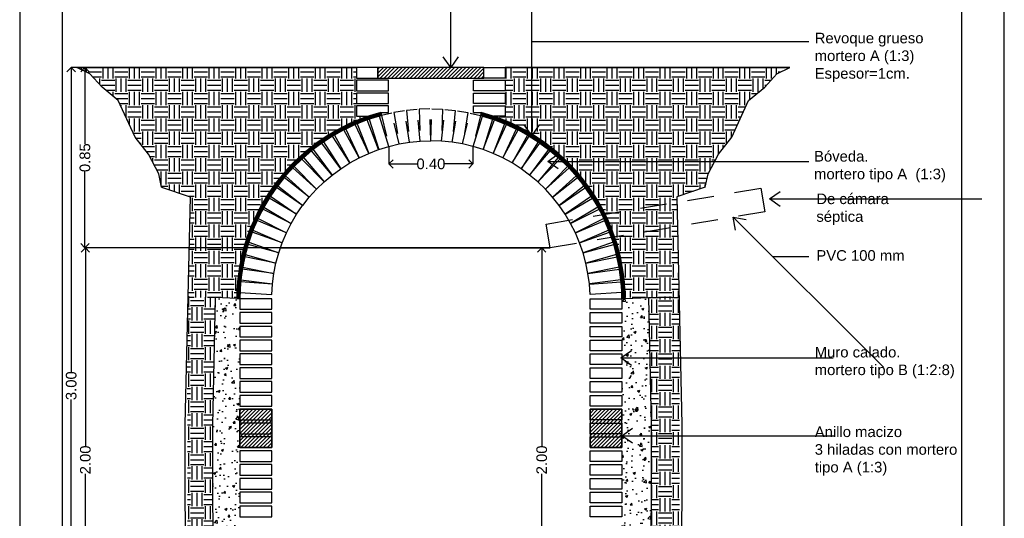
# Model space of a CAD drawing. Header units: millimetres. Extents: x 201 to 840, y 135 to 685.
# Tile 108 of 219: x 436.88 to 441.51, y 171.48 to 173.83. Entities that reach past the tile are written whole.
import ezdxf

# ---------------------------------------------------------------- set-up
doc = ezdxf.new("R2010")
doc.units = ezdxf.units.MM
doc.linetypes.add('HIDDEN', pattern=[0.375, 0.25, -0.125])
doc.linetypes.add('HIDDEN2', pattern=[0.1875, 0.125, -0.0625])
for name, color, linetype in [('0.2', 1, 'Continuous'), ('03', 3, 'Continuous'), ('05', 5, 'Continuous'), ('ACOTACION', 3, 'Continuous'), ('chapa', 3, 'Continuous'), ('COTA DETALLE', 1, 'Continuous'), ('HACHT CONTRAPISO', 2, 'Continuous'), ('HACHT H°A°', 1, 'Continuous'), ('HACHT TERRENO', 1, 'Continuous'), ('LAMINA', 6, 'Continuous'), ('LLAMADAS', 1, 'Continuous'), ('MAMPOSTERIA', 5, 'Continuous')]:
    doc.layers.add(name, color=color, linetype=linetype)
doc.layers.add('01 DETALLES', color=2, linetype='Continuous', lineweight=5)
doc.layers.add('20 03', color=4, linetype='Continuous', lineweight=35)
doc.styles.add('ARIAL', font='arial.ttf', dxfattribs={"height": 0.06})
doc.styles.add('huella escalera', font='arial.ttf')
doc.styles.get("Standard").update_dxf_attribs({"font": 'arial.ttf'})
doc.dimstyles.new('05', dxfattribs={"dimscale": 0, "dimtxt": 0.09, "dimasz": 0.05, "dimexe": 0, "dimexo": 0, "dimgap": 0, "dimtad": 0, "dimzin": 0, "dimdsep": 46, "dimtxsty": 'Standard', "dimblk": 'OPEN90', "dimcen": 0.25, "dimclrd": 1, "dimclre": 1, "dimclrt": 3, "dimadec": 0, "dimazin": 0, "dimtfac": 1, "dimtofl": 0, "dimtmove": 2, "dimatfit": 3, "dimldrblk": 'BOXFILLED', "dimfxl": 1, "dimtolj": 1, "dimtzin": 0, "dimarcsym": 0})
doc.dimstyles.new('detalles escalera', dxfattribs={"dimscale": 0, "dimtxt": 0.05, "dimasz": 0.04, "dimexe": 0, "dimexo": 0, "dimgap": 0, "dimtad": 0, "dimzin": 0, "dimdsep": 46, "dimtxsty": 'huella escalera', "dimblk": 'OPEN90', "dimcen": 1, "dimclrd": 1, "dimclre": 1, "dimclrt": 3, "dimadec": 0, "dimazin": 0, "dimtfac": 1, "dimtmove": 2, "dimatfit": 1, "dimldrblk": 'OPEN90', "dimfxl": 1, "dimtolj": 1, "dimtzin": 0, "dimarcsym": 0})
pattern_1 = [(49.99999999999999, (3877.195840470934, 2553.086433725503), (0.107589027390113, -0.0094128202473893), [0.01125, -0.12375]), (355, (3877.195840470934, 2553.086433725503), (-0.02081270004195, 0.1128288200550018), [0.009000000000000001, -0.099]), (100.45144446, (3877.204806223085, 2553.085649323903), (0.0867763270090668, 0.1034159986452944), [0.009561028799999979, -0.1051713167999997]), (46.18420000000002, (3877.195840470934, 2553.116433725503), (0.1600861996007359, -0.0248278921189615), [0.01687499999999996, -0.1856249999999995]), (96.63563549, (3877.209180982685, 2553.114364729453), (0.1401992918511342, 0.1461177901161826), [0.0143415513, -0.157757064]), (351.1841639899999, (3877.195840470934, 2553.116433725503), (0.140199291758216, 0.1461177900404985), [0.0135, -0.14850000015]), (21, (3877.210840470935, 2553.108933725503), (0.0895360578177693, -0.0603928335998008), [0.01125, -0.12375]), (326, (3877.210840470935, 2553.108933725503), (0.0364972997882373, 0.1087725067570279), [0.009000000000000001, -0.099]), (71.45144474, (3877.218301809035, 2553.103900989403), (0.1260333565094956, 0.0483796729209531), [0.009561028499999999, -0.1051713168]), (37.50000000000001, (3877.195840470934, 2553.086433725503), (0.0018239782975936, 0.0499340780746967), [0, -0.0978, 0, -0.1005, 0, -0.099375]), (7.499999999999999, (3877.195840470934, 2553.086433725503), (0.0394604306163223, 0.0591617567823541), [0, -0.0573, 0, -0.09555, 0, -0.037875]), (327.5, (3877.162390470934, 2553.086433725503), (0.0800733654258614, -0.003383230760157), [0, -0.0375, 0, -0.117, 0, -0.15525]), (317.5, (3877.147390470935, 2553.086433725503), (0.0874779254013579, 0.0150157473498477), [0, -0.04875, 0, -0.0777, 0, -0.11025])]
pattern_2 = [(45, (3812.886218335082, 2558.119010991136), (-0.0088388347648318, 0.0088388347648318), [])]
pattern_3 = [(29.01374478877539, (3783.920438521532, 2558.119010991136), (-0.0006062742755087, 0.0010931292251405), [])]
pattern_4 = [(0, (3812.886218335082, 2558.119010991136), (0.0624999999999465, 0.0624999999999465), [0.0624999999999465, -0.0624999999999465]), (0, (3812.886218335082, 2558.142448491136), (0.0624999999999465, 0.0624999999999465), [0.0624999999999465, -0.0624999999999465]), (0, (3812.886218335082, 2558.165885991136), (0.0624999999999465, 0.0624999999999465), [0.0624999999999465, -0.0624999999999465]), (90, (3812.894030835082, 2558.173698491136), (-0.0624999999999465, 0.0624999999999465), [0.0624999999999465, -0.0624999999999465]), (90, (3812.917468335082, 2558.173698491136), (-0.0624999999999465, 0.0624999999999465), [0.0624999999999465, -0.0624999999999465]), (90, (3812.940905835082, 2558.173698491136), (-0.0624999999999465, 0.0624999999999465), [0.0624999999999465, -0.0624999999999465])]

# ---------------------------------------------------------------- blocks, each defined once
blk = doc.blocks.new('_OPEN90')
at = {"color": 0, "linetype": 'ByBlock'}
for p, q in [((0, 0), (-1, 0)), ((-0.5, 0.5), (0, 0)), ((0, 0), (-0.5, -0.5))]:
    blk.add_line(p, q, dxfattribs=at)
blk = doc.blocks.new('*D517')
at = {"layer": 'COTA DETALLE', "color": 1, "lineweight": -2}
for p, q in [((439.3754500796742, 172.7508197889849), (439.3355372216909, 172.7508197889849)), ((439.3355372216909, 172.7108197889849), (439.3355372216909, 171.8160994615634)), ((439.3355372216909, 170.7908197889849), (439.3355372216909, 171.6855401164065)), ((439.4135180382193, 170.7508197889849), (439.3355372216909, 170.7508197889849))]:
    blk.add_line(p, q, dxfattribs=at)
at = {"layer": 'DEFPOINTS', "color": 0}
for p in [(439.3754500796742, 172.7508197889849), (439.3355372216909, 170.7508197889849), (439.4135180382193, 170.7508197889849)]:
    blk.add_point(p, dxfattribs=at)
at = {"layer": 'COTA DETALLE', "color": 1, "lineweight": -2, "xscale": 0.04, "yscale": 0.04, "zscale": 0.04}
for p, rotation in [((439.3355372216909, 172.7508197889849), 90), ((439.3355372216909, 170.7508197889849), 270)]:
    blk.add_blockref('_OPEN90', p, dxfattribs=dict(at, rotation=rotation))
at = {"layer": 'COTA DETALLE', "color": 3, "insert": (439.3355372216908, 171.750819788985), "char_height": 0.05, "attachment_point": 5, "rotation": 90, "style": 'huella escalera'}
blk.add_mtext('\\A1;2.00', dxfattribs=at)
blk = doc.blocks.new('*D523')
at = {"layer": 'COTA DETALLE', "color": 1, "lineweight": -2}
for p, q in [((439.3754500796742, 172.7508197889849), (437.1857261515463, 172.7508197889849)), ((437.1857261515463, 172.7108197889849), (437.1857261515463, 171.8160994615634)), ((437.1857261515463, 170.7908197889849), (437.1857261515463, 171.6855401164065)), ((438.2141807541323, 170.7508197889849), (437.1857261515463, 170.7508197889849))]:
    blk.add_line(p, q, dxfattribs=at)
at = {"layer": 'DEFPOINTS', "color": 0}
for p in [(439.3754500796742, 172.7508197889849), (437.1857261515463, 170.7508197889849), (438.2141807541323, 170.7508197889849)]:
    blk.add_point(p, dxfattribs=at)
at = {"layer": 'COTA DETALLE', "color": 1, "lineweight": -2, "xscale": 0.04, "yscale": 0.04, "zscale": 0.04}
for p, rotation in [((437.1857261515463, 172.7508197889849), 90), ((437.1857261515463, 170.7508197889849), 270)]:
    blk.add_blockref('_OPEN90', p, dxfattribs=dict(at, rotation=rotation))
at = {"layer": 'COTA DETALLE', "color": 3, "insert": (437.1857261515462, 171.750819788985), "char_height": 0.05, "attachment_point": 5, "rotation": 90, "style": 'huella escalera'}
blk.add_mtext('\\A1;2.00', dxfattribs=at)
blk = doc.blocks.new('*D524')
at = {"layer": 'COTA DETALLE', "color": 1, "lineweight": -2}
for p, q in [((437.1461643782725, 173.6008197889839), (437.1837603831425, 173.6008197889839)), ((437.1837603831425, 173.5608197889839), (437.1837603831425, 173.2409459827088)), ((437.1837603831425, 172.7908197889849), (437.1837603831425, 173.11069359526)), ((439.3754500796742, 172.7508197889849), (437.1837603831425, 172.7508197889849))]:
    blk.add_line(p, q, dxfattribs=at)
at = {"layer": 'DEFPOINTS', "color": 0}
for p in [(437.1461643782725, 173.6008197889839), (437.1837603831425, 173.6008197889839), (439.3754500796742, 172.7508197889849)]:
    blk.add_point(p, dxfattribs=at)
at = {"layer": 'COTA DETALLE', "color": 1, "lineweight": -2, "xscale": 0.04, "yscale": 0.04, "zscale": 0.04}
for p, rotation in [((437.1837603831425, 173.6008197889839), 90), ((437.1837603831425, 172.7508197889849), 270)]:
    blk.add_blockref('_OPEN90', p, dxfattribs=dict(at, rotation=rotation))
at = {"layer": 'COTA DETALLE', "color": 3, "insert": (437.1837603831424, 173.1758197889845), "char_height": 0.05, "attachment_point": 5, "rotation": 90, "style": 'huella escalera'}
blk.add_mtext('\\A1;0.85', dxfattribs=at)
blk = doc.blocks.new('*D528')
at = {"layer": 'COTA DETALLE', "color": 1, "lineweight": -2}
for p, q in [((438.6153339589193, 173.228987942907), (438.6153339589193, 173.1463759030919)), ((439.0117021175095, 173.228987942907), (439.0117021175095, 173.1463759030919)), ((438.6553339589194, 173.1463759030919), (438.748664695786, 173.1463759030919)), ((438.9717021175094, 173.1463759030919), (438.8783713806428, 173.1463759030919))]:
    blk.add_line(p, q, dxfattribs=at)
at = {"layer": 'DEFPOINTS', "color": 0}
for p in [(438.6153339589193, 173.228987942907), (439.0117021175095, 173.228987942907), (439.0117021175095, 173.1463759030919)]:
    blk.add_point(p, dxfattribs=at)
at = {"layer": 'COTA DETALLE', "color": 1, "lineweight": -2, "xscale": 0.04, "yscale": 0.04, "zscale": 0.04, "rotation": 180}
blk.add_blockref('_OPEN90', (438.6153339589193, 173.1463759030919), dxfattribs=at)
at = {"layer": 'COTA DETALLE', "color": 1, "lineweight": -2, "xscale": 0.04, "yscale": 0.04, "zscale": 0.04}
blk.add_blockref('_OPEN90', (439.0117021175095, 173.1463759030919), dxfattribs=at)
at = {"layer": 'COTA DETALLE', "color": 3, "insert": (438.8135180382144, 173.1463759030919), "char_height": 0.05, "attachment_point": 5, "style": 'huella escalera'}
blk.add_mtext('\\A1;0.40', dxfattribs=at)
blk = doc.blocks.new('*D531')
at = {"layer": 'COTA DETALLE', "color": 1, "lineweight": -2}
for p, q in [((437.8048412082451, 173.6008197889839), (437.1190882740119, 173.6008197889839)), ((437.1190882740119, 173.5608197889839), (437.1190882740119, 172.1656560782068)), ((437.1190882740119, 170.6408197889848), (437.1190882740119, 172.035983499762)), ((437.8007989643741, 170.6008197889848), (437.1190882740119, 170.6008197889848))]:
    blk.add_line(p, q, dxfattribs=at)
at = {"layer": 'DEFPOINTS', "color": 0}
for p in [(437.1190882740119, 173.6008197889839), (437.8048412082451, 173.6008197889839), (437.8007989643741, 170.6008197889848)]:
    blk.add_point(p, dxfattribs=at)
at = {"layer": 'COTA DETALLE', "color": 1, "lineweight": -2, "xscale": 0.04, "yscale": 0.04, "zscale": 0.04}
for p, rotation in [((437.1190882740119, 173.6008197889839), 90), ((437.1190882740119, 170.6008197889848), 270)]:
    blk.add_blockref('_OPEN90', p, dxfattribs=dict(at, rotation=rotation))
at = {"layer": 'COTA DETALLE', "color": 3, "insert": (437.1190882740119, 172.1008197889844), "char_height": 0.05, "attachment_point": 5, "rotation": 90, "style": 'huella escalera'}
blk.add_mtext('\\A1;3.00', dxfattribs=at)

msp = doc.modelspace()

# ---------------------------------------------------------------- hatches: boundary and pattern name
at = {"layer": '01 DETALLES', "ltscale": 0.01}
h = msp.add_hatch(dxfattribs=at)
h.set_pattern_fill('ANSI31', color=256, scale=0.01, angle=-15.98625521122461, style=0)
h.set_pattern_definition(pattern_3)
h.paths.add_polyline_path([(438.5707475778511, 173.3722135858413), (438.5708504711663, 173.3718818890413, -0.0028199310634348), (438.5806414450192, 173.3745639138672), (438.5805609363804, 173.3749017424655), (438.5771721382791, 173.3891633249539, 0.3375940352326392), (437.8985418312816, 172.5118129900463), (437.9135180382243, 172.5110660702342), (437.9135370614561, 172.5110660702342, -0.0081399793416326), (437.9142045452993, 172.5403604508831), (437.9138580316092, 172.5403836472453), (437.9171976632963, 172.5902719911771), (437.9175441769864, 172.5902487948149, -0.0028199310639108), (437.9185603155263, 172.6003494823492), (437.9182161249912, 172.6003957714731), (437.9248804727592, 172.6499496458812), (437.9252246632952, 172.6499033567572, -0.0028199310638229), (437.9269131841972, 172.6599136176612), (437.9265728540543, 172.6599827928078), (437.9365321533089, 172.708980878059), (437.9368724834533, 172.7089117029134, -0.0028199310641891), (437.9392258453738, 172.7187868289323), (437.9388908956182, 172.7188785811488), (437.952100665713, 172.7671020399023), (437.9524356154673, 172.7670102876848, -0.0028199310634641), (437.9554433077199, 172.7767061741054), (437.955115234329, 172.7768200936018), (437.9715164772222, 172.824053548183), (437.971844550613, 172.823939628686, -0.0028199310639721), (437.9754931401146, 172.8334129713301), (437.9751734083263, 172.833548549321), (437.9946928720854, 172.8795810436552), (437.9950126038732, 172.8794454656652, -0.0028199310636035), (437.9992857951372, 172.8886539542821), (437.9989758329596, 172.8888105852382), (438.0215263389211, 172.9334365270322), (438.0218363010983, 172.9332798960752, -0.0028199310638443), (438.0267150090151, 172.9421824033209), (438.0264162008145, 172.942359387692), (438.0518970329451, 172.9853794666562), (438.0521958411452, 172.9852024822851, -0.00281993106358), (438.0576582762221, 172.9937592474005), (438.0573719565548, 172.9939557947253), (438.085669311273, 173.035177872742), (438.0859556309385, 173.0349813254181, -0.0028199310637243), (438.0919773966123, 173.0431541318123), (438.0917048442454, 173.0433693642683), (438.1226923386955, 173.0826093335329), (438.1229648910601, 173.0823941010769, -0.0028199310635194), (438.1295190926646, 173.0901464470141), (438.1292615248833, 173.090379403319), (438.162800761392, 173.1274620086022), (438.1630583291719, 173.1272290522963, -0.002819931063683), (438.1701156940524, 173.1345263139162), (438.1698742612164, 173.1347759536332), (438.205815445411, 173.1695355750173), (438.206056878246, 173.1692859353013, -0.0028199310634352), (438.2135858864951, 173.1760955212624), (438.2133616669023, 173.1763607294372), (438.2515442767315, 173.2086421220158), (438.2517684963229, 173.208376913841, -0.0028199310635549), (438.2597355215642, 173.2146684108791), (438.2595295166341, 173.21494800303), (438.299783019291, 173.2446069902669), (438.299989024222, 173.2443273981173, -0.0028199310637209), (438.3083584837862, 173.2500727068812), (438.308171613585, 173.2503654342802), (438.3503162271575, 173.2772695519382), (438.3505030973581, 173.2769768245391, -0.0028199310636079), (438.3592376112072, 173.2821502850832), (438.3590707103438, 173.2824548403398), (438.4029182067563, 173.3064839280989), (438.4030851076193, 173.3061793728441, -0.002819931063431), (438.4121456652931, 173.3107578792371), (438.4119994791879, 173.3110729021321), (438.4573540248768, 173.3321196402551), (438.4575002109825, 173.3318046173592, -0.0028199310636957), (438.4668463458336, 173.335767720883), (438.4667215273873, 173.3360918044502), (438.513380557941, 173.3540621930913), (438.5135053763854, 173.3537381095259, -0.0028199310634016), (438.523095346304, 173.3570681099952), (438.5229924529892, 173.3573998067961)])
h = msp.add_hatch(dxfattribs=at)
h.set_pattern_fill('ANSI31', color=256, scale=0.01, angle=-15.98625521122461, style=0)
h.set_pattern_definition(pattern_3)
h.paths.add_polyline_path([(439.0562884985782, 173.3722135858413), (439.0561856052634, 173.3718818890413, 0.0028199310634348), (439.0463946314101, 173.3745639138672), (439.0464751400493, 173.3749017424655), (439.049863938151, 173.3891633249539, -0.3375940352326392), (439.7284942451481, 172.5118129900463), (439.7135180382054, 172.5110660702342), (439.7134990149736, 172.5110660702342, 0.0081399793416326), (439.7128315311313, 172.5403604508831), (439.7131780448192, 172.5403836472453), (439.709838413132, 172.5902719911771), (439.7094918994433, 172.5902487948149, 0.0028199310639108), (439.708475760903, 172.6003494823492), (439.7088199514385, 172.6003957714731), (439.7021556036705, 172.6499496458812), (439.7018114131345, 172.6499033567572, 0.0028199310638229), (439.7001228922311, 172.6599136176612), (439.7004632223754, 172.6599827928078), (439.6905039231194, 172.708980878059), (439.6901635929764, 172.7089117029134, 0.0028199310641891), (439.687810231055, 172.7187868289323), (439.6881451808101, 172.7188785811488), (439.6749354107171, 172.7671020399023), (439.6746004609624, 172.7670102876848, 0.0028199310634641), (439.671592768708, 172.7767061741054), (439.6719208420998, 172.7768200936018), (439.655519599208, 172.824053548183), (439.6551915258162, 172.823939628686, 0.0028199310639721), (439.6515429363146, 172.8334129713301), (439.6518626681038, 172.833548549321), (439.6323432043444, 172.8795810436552), (439.6320234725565, 172.8794454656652, 0.0028199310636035), (439.6277502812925, 172.8886539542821), (439.6280602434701, 172.8888105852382), (439.6055097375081, 172.9334365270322), (439.60519977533, 172.9332798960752, 0.0028199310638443), (439.6003210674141, 172.9421824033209), (439.6006198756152, 172.942359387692), (439.5751390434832, 172.9853794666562), (439.5748402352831, 172.9852024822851, 0.00281993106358), (439.5693778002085, 172.9937592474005), (439.569664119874, 172.9939557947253), (439.5413667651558, 173.035177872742), (439.5410804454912, 173.0349813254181, 0.0028199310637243), (439.5350586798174, 173.0431541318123), (439.5353312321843, 173.0433693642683), (439.5043437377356, 173.0826093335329), (439.5040711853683, 173.0823941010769, 0.0028199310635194), (439.4975169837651, 173.0901464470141), (439.4977745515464, 173.090379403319), (439.4642353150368, 173.1274620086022), (439.4639777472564, 173.1272290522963, 0.002819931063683), (439.4569203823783, 173.1345263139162), (439.4571618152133, 173.1347759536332), (439.4212206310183, 173.1695355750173), (439.4209791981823, 173.1692859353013, 0.0028199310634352), (439.4134501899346, 173.1760955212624), (439.413674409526, 173.1763607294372), (439.3754917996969, 173.2086421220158), (439.3752675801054, 173.208376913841, 0.0028199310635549), (439.3673005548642, 173.2146684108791), (439.3675065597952, 173.21494800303), (439.3272530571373, 173.2446069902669), (439.3270470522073, 173.2443273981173, 0.0028199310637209), (439.3186775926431, 173.2500727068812), (439.3188644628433, 173.2503654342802), (439.2767198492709, 173.2772695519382), (439.2765329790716, 173.2769768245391, 0.0028199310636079), (439.2677984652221, 173.2821502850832), (439.267965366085, 173.2824548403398), (439.2241178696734, 173.3064839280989), (439.22395096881, 173.3061793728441, 0.002819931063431), (439.2148904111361, 173.3107578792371), (439.2150365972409, 173.3110729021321), (439.1696820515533, 173.3321196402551), (439.1695358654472, 173.3318046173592, 0.0028199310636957), (439.1601897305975, 173.335767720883), (439.1603145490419, 173.3360918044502), (439.1136555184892, 173.3540621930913), (439.1135307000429, 173.3537381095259, 0.0028199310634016), (439.1039407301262, 173.3570681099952), (439.1040436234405, 173.3573998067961)])
at = {"layer": 'HACHT CONTRAPISO', "ltscale": 0.01}
h = msp.add_hatch(dxfattribs=at)
h.set_pattern_fill('AR-CONC', color=1, scale=0.015)
h.set_pattern_definition(pattern_1)
h.paths.add_polyline_path([(437.8007989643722, 170.6358197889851), (437.9135180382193, 170.6358234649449), (437.9135180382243, 172.5110660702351), (437.8985418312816, 172.5118129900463), (437.7990547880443, 172.5165408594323), (437.7857581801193, 171.91616043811), (437.7857613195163, 171.5554545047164), (437.793978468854, 171.0300924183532)])
h = msp.add_hatch(dxfattribs=at)
h.set_pattern_fill('AR-CONC', color=1, scale=0.015)
h.set_pattern_definition(pattern_1)
h.paths.add_polyline_path([(439.7135180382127, 170.6358821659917), (439.7743891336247, 170.6358841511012), (439.8345968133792, 170.6358861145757), (439.8431554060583, 171.0298894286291), (439.851372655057, 171.5552546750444), (439.851372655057, 171.9164433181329), (439.838071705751, 172.5170197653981), (439.7284942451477, 172.5118129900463), (439.7141807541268, 172.5110991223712)])
at = {"layer": 'HACHT H°A°', "ltscale": 0.01}
h = msp.add_hatch(dxfattribs=at)
h.set_pattern_fill('ANSI31', color=256, scale=0.0999999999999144, style=0)
h.set_pattern_definition([(45, (4153.186464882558, 2554.894915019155), (-0.0088388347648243, 0.0088388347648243), [])])
h.paths.add_polyline_path([(438.5635180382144, 173.6008197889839), (438.5635180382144, 173.5508197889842), (439.0635180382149, 173.5508197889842), (439.0635180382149, 173.6008197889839)])
h = msp.add_hatch(dxfattribs=at)
h.set_pattern_fill('ANSI31', color=256, scale=0.1, style=0)
h.set_pattern_definition(pattern_2)
h.paths.add_polyline_path([(437.9135180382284, 171.8094518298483), (438.0635180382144, 171.8094518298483), (438.0635180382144, 171.9894518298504), (437.9135180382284, 171.9894518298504)])
h = msp.add_hatch(dxfattribs=at)
h.set_pattern_fill('ANSI31', color=256, scale=0.1, style=0)
h.set_pattern_definition(pattern_2)
h.paths.add_polyline_path([(439.7135180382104, 171.8094518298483), (439.563518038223, 171.8094518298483), (439.563518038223, 171.9894518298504), (439.7135180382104, 171.9894518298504)])
at = {"layer": 'HACHT TERRENO', "ltscale": 0.01}
h = msp.add_hatch(dxfattribs=at)
h.set_pattern_fill('EARTH', color=256, scale=0.249999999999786, style=0)
h.set_pattern_definition(pattern_4)
edge = h.paths.add_edge_path()
edge.add_line((438.5169503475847, 173.370819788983), (438.4635180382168, 173.370819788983))
edge.add_line((438.4635180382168, 173.370819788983), (438.4635180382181, 173.6007751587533))
edge.add_line((438.4635180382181, 173.6007751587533), (437.1461677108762, 173.600864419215))
edge.add_line((437.1461677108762, 173.600864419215), (437.2071592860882, 173.5713359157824))
edge.add_line((437.2071592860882, 173.5713359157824), (437.2649121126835, 173.5076973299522))
edge.add_line((437.2649121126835, 173.5076973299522), (437.3404352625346, 173.4455647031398))
edge.add_line((437.3404352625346, 173.4455647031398), (437.4204010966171, 173.2724809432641))
edge.add_line((437.4204010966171, 173.2724809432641), (437.4825961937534, 173.192596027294))
edge.add_line((437.4825961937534, 173.192596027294), (437.5314640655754, 173.0993971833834))
edge.add_line((437.5314640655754, 173.0993971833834), (437.5447917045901, 173.0372645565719))
edge.add_line((437.5447917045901, 173.0372645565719), (437.6787369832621, 172.9914875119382))
edge.add_line((437.6787369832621, 172.9914875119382), (437.6682292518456, 172.5170329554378))
edge.add_line((437.6682292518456, 172.5170329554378), (437.8985941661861, 172.5170173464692))
edge.add_arc((438.8135180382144, 172.5052144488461), 0.915000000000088, 108.91212936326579, 179.2609016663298, ccw=False)
h = msp.add_hatch(dxfattribs=at)
h.set_pattern_fill('EARTH', color=256, scale=0.249999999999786, style=0)
h.set_pattern_definition(pattern_4)
edge = h.paths.add_edge_path()
edge.add_line((439.1635180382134, 173.370819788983), (439.110085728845, 173.370819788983))
edge.add_arc((438.8135180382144, 172.5052144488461), 0.915000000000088, 0.7390983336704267, 71.08787063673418, ccw=False)
edge.add_line((439.7284419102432, 172.5170173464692), (439.9825782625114, 172.5170345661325))
edge.add_line((439.9825782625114, 172.5170345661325), (439.9720705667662, 172.9914875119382))
edge.add_line((439.9720705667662, 172.9914875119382), (440.1060158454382, 173.0372645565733))
edge.add_line((440.1060158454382, 173.0372645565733), (440.1193434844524, 173.0993971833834))
edge.add_line((440.1193434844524, 173.0993971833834), (440.1682113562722, 173.1925960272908))
edge.add_line((440.1682113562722, 173.1925960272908), (440.230406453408, 173.2724809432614))
edge.add_line((440.230406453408, 173.2724809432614), (440.3103722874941, 173.4455647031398))
edge.add_line((440.3103722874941, 173.4455647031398), (440.3858954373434, 173.5076973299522))
edge.add_line((440.3858954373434, 173.5076973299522), (440.4436482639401, 173.571335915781))
edge.add_line((440.4436482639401, 173.571335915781), (440.504643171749, 173.6008652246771))
edge.add_line((440.504643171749, 173.6008652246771), (439.163518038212, 173.6007743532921))
edge.add_line((439.163518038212, 173.6007743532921), (439.1635180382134, 173.370819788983))
h = msp.add_hatch(dxfattribs=at)
h.set_pattern_fill('EARTH', color=256, scale=0.25, style=0)
h.set_pattern_definition([(0, (3872.993219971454, 2778.415970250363), (0.0625, 0.0625), [0.0625, -0.0625]), (0, (3872.993219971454, 2778.439407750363), (0.0625, 0.0625), [0.0625, -0.0625]), (0, (3872.993219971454, 2778.462845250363), (0.0625, 0.0625), [0.0625, -0.0625]), (90, (3873.001032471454, 2778.470657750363), (-0.06249999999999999, 0.0625), [0.0625, -0.0625]), (90, (3873.024469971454, 2778.470657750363), (-0.06249999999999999, 0.0625), [0.0625, -0.0625]), (90, (3873.047907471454, 2778.470657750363), (-0.06249999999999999, 0.0625), [0.0625, -0.0625])])
h.paths.add_polyline_path([(437.7857581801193, 171.9161604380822), (437.7990547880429, 172.5165408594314), (437.668356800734, 172.5227921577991), (437.6655988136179, 172.3982610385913), (437.6675203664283, 170.7554101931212), (437.7964231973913, 170.7508197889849), (437.793981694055, 171.0298894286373), (437.7857644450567, 171.5552546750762)])
h.paths.add_polyline_path([(437.6675933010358, 170.7508197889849), (437.7988095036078, 170.7508197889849), (437.8007989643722, 170.6358197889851), (439.8345968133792, 170.6358861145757), (439.8377727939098, 170.782095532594), (439.9836743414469, 170.7797773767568), (439.9789556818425, 170.4827914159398), (437.6718518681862, 170.4827914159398)])
h = msp.add_hatch(dxfattribs=at)
h.set_pattern_fill('EARTH', color=256, scale=0.249999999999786, style=0)
h.set_pattern_definition([(180, (-3275.489568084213, 2554.890116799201), (-0.0624999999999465, 0.0624999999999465), [0.0624999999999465, -0.0624999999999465]), (180, (-3275.489568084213, 2554.913554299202), (-0.0624999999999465, 0.0624999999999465), [0.0624999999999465, -0.0624999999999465]), (180, (-3275.489568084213, 2554.936991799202), (-0.0624999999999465, 0.0624999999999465), [0.0624999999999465, -0.0624999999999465]), (90, (-3275.497380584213, 2554.944804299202), (0.0624999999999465, 0.0624999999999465), [0.0624999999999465, -0.0624999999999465]), (90, (-3275.520818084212, 2554.944804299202), (0.0624999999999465, 0.0624999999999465), [0.0624999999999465, -0.0624999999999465]), (90, (-3275.544255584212, 2554.944804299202), (0.0624999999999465, 0.0624999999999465), [0.0624999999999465, -0.0624999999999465])])
h.paths.add_polyline_path([(439.9823148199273, 172.523873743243), (439.8380686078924, 172.5170196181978), (439.8513889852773, 171.9157059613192), (439.8513808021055, 171.5557755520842), (439.8431554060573, 171.0298894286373), (439.8407180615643, 170.7820955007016), (439.9837111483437, 170.7820939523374), (439.9852217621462, 172.3976728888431)])

# ---------------------------------------------------------------- linework, layer by layer
msp.add_lwpolyline([(441.5146563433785, 169.0707369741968), (441.5146563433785, 176.4945292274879), (436.8763327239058, 176.4945292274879), (436.8763327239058, 169.0707369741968)], close=True)
at = {"layer": '0.2', "ltscale": 0.01}
msp.add_lwpolyline([(438.1048727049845, 172.7508197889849), (439.3754500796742, 172.7508197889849)], dxfattribs=at)
at = {"layer": '03'}
for p, q in [((437.2071592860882, 173.5713359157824), (437.1461643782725, 173.6008197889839)), ((437.2649121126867, 173.5076973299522), (437.2071592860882, 173.5713359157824)), ((440.3858954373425, 173.5076973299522), (440.4436482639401, 173.571335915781)), ((440.4436482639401, 173.571335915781), (440.5046431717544, 173.6008197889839)), ((437.3404352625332, 173.4455647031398), (437.2649121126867, 173.5076973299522)), ((440.3103722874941, 173.4455647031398), (440.3858954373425, 173.5076973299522)), ((437.4204010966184, 173.2724809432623), (437.3404352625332, 173.4455647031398)), ((440.2304064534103, 173.2724809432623), (440.3103722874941, 173.4455647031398)), ((437.4825961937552, 173.1925960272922), (437.4204010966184, 173.2724809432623)), ((440.1682113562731, 173.1925960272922), (440.2304064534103, 173.2724809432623)), ((437.5314640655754, 173.0993971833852), (437.4825961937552, 173.1925960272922)), ((440.1193434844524, 173.0993971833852), (440.1682113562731, 173.1925960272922)), ((437.5447917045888, 173.0372645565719), (437.5314640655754, 173.0993971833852)), ((440.1060158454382, 173.0372645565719), (440.1193434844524, 173.0993971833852)), ((437.5447917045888, 173.0372645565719), (437.6787369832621, 172.9914875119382)), ((440.1060158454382, 173.0372645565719), (439.9720705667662, 172.9914875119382)), ((437.6787369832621, 172.9914875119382), (437.6549569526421, 171.9177501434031)), ((439.9720705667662, 172.9914875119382), (439.9958505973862, 171.9177501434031)), ((437.6549569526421, 171.9177501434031), (437.6549569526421, 171.5543316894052)), ((439.9958505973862, 171.9177501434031), (439.9958505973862, 171.5543316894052)), ((437.6549569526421, 171.5543316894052), (437.66318886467, 171.028028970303)), ((439.9958505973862, 171.5543316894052), (439.9876186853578, 171.028028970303))]:
    msp.add_line(p, q, dxfattribs=at)
msp.add_lwpolyline([(439.7284942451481, 172.5118129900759), (439.838071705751, 172.5170197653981), (439.851372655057, 171.9164433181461), (439.851372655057, 171.5552546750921), (439.8431554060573, 171.0298894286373), (439.8345968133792, 170.6358861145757), (437.8007989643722, 170.6358197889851), (437.793981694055, 171.0298894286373), (437.7857644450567, 171.5552546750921), (437.7857644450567, 171.9164433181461), (437.7990547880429, 172.5165408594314)], dxfattribs=at)
at = {"layer": '05', "ltscale": 0.01}
msp.add_lwpolyline([(438.5635180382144, 173.5508197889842), (439.0635180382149, 173.5508197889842), (439.0635180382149, 173.6008197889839), (438.5635180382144, 173.6008197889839)], close=True, dxfattribs=at)
at = {"layer": '20 03', "ltscale": 0.01}
for points in [[(438.4635180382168, 173.6008197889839), (437.1461643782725, 173.6008197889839)], [(439.1635180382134, 173.6008197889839), (440.5046431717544, 173.6008197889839)]]:
    msp.add_lwpolyline(points, dxfattribs=at)
at = {"layer": 'ACOTACION', "linetype": 'HIDDEN2'}
msp.add_lwpolyline([(439.356675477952, 172.8630428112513), (440.3677039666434, 173.0321850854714), (440.386478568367, 172.919962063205), (439.3754500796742, 172.7508197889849)], close=True, dxfattribs=at)
at = {"layer": 'chapa'}
msp.add_line((437.8985366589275, 172.5118132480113), (437.7990547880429, 172.5165408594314), dxfattribs=at)
at = {"layer": 'LAMINA'}
msp.add_lwpolyline([(441.3146563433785, 169.2707369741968), (441.3146563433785, 176.2945292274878), (437.0763327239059, 176.2945292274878), (437.0763327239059, 169.2707369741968)], close=True, dxfattribs=at)
at = {"layer": 'MAMPOSTERIA', "color": 1, "ltscale": 0.8}
for p, q in [((438.5771721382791, 173.3891633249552), (438.5806507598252, 173.3745664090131)), ((439.049863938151, 173.3891633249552), (439.0463853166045, 173.3745664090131)), ((437.8985366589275, 172.5118132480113), (437.9135180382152, 172.5110660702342)), ((439.7284994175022, 172.5118132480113), (439.7135180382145, 172.5110660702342))]:
    msp.add_line(p, q, dxfattribs=at)
at = {"layer": 'MAMPOSTERIA', "color": 3, "ltscale": 0.8}
for p, q in [((438.5771721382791, 173.3891633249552), (438.6135180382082, 173.3891633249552)), ((439.013518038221, 173.3891633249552), (439.0498639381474, 173.3891633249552))]:
    msp.add_line(p, q, dxfattribs=at)
for points in [[(438.4635180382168, 173.5508197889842), (438.5635180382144, 173.5508197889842), (438.5635180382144, 173.6008197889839), (438.4635180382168, 173.6008197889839)], [(439.1635180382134, 173.5508197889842), (439.0635180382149, 173.5508197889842), (439.0635180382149, 173.6008197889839), (439.1635180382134, 173.6008197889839)], [(438.4635180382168, 173.4908197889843), (438.6135180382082, 173.4908197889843), (438.6135180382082, 173.540819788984), (438.4635180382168, 173.540819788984)], [(439.1635180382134, 173.4908197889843), (439.013518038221, 173.4908197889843), (439.013518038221, 173.540819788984), (439.1635180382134, 173.540819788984)], [(438.4635180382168, 173.4308197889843), (438.6135180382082, 173.4308197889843), (438.6135180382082, 173.480819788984), (438.4635180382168, 173.480819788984)], [(439.1635180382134, 173.4308197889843), (439.013518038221, 173.4308197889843), (439.013518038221, 173.480819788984), (439.1635180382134, 173.480819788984)], [(438.4667215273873, 173.3360918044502), (438.5206326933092, 173.196114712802), (438.5672917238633, 173.2140851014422), (438.513380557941, 173.3540621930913)], [(438.5229924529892, 173.3573998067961), (438.5674337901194, 173.2141344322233), (438.6151889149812, 173.2289482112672), (438.5707475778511, 173.3722135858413)], [(439.1040436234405, 173.3573998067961), (439.059602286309, 173.2141344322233), (439.011847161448, 173.2289482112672), (439.0562884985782, 173.3722135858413)], [(439.1603145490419, 173.3360918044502), (439.1064033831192, 173.196114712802), (439.0597443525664, 173.2140851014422), (439.1136555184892, 173.3540621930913)], [(438.3590707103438, 173.2824548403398), (438.4311579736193, 173.1509123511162), (438.4750054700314, 173.1749414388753), (438.4029182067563, 173.3064839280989)], [(438.4119994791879, 173.3110729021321), (438.4751396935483, 173.1750092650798), (438.5204942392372, 173.1960560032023), (438.4573540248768, 173.3321196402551)], [(439.2150365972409, 173.3110729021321), (439.1518963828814, 173.1750092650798), (439.106541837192, 173.1960560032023), (439.1696820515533, 173.3321196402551)], [(439.267965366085, 173.2824548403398), (439.1958781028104, 173.1509123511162), (439.1520306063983, 173.1749414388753), (439.2241178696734, 173.3064839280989)], [(438.2595295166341, 173.21494800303), (438.3485064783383, 173.094187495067), (438.3887599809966, 173.1238464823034), (438.299783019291, 173.2446069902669)], [(438.308171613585, 173.2503654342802), (438.3888839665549, 173.1239315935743), (438.4310285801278, 173.1508357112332), (438.3503162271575, 173.2772695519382)], [(439.3188644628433, 173.2503654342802), (439.2381521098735, 173.1239315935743), (439.196007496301, 173.1508357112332), (439.2767198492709, 173.2772695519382)], [(439.3675065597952, 173.21494800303), (439.2785295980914, 173.094187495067), (439.2382760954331, 173.1238464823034), (439.3272530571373, 173.2446069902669)], [(438.2133616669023, 173.1763607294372), (438.3102058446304, 173.0618128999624), (438.3483884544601, 173.0940942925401), (438.2515442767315, 173.2086421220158)], [(439.413674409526, 173.1763607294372), (439.3168302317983, 173.0618128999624), (439.2786476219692, 173.0940942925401), (439.3754917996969, 173.2086421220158)], [(438.1698742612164, 173.1347759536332), (438.2741531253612, 173.0269524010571), (438.3100943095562, 173.0617120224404), (438.205815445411, 173.1695355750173)], [(439.4571618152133, 173.1347759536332), (439.3528829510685, 173.0269524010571), (439.316941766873, 173.0617120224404), (439.4212206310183, 173.1695355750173)], [(438.1292615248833, 173.090379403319), (438.2405093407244, 172.9897616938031), (438.2740485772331, 173.0268442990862), (438.162800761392, 173.1274620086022)], [(439.4977745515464, 173.090379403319), (439.3865267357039, 172.9897616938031), (439.3529874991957, 173.0268442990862), (439.4642353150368, 173.1274620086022)], [(438.0917048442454, 173.0433693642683), (438.2094247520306, 172.950406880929), (438.2404122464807, 172.9896468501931), (438.1226923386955, 173.0826093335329)], [(439.5353312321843, 173.0433693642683), (439.4176113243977, 172.950406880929), (439.386623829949, 172.9896468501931), (439.5043437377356, 173.0826093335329)], [(438.0573719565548, 172.9939557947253), (438.1810381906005, 172.9090637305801), (438.2093355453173, 172.9502858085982), (438.085669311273, 173.035177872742)], [(439.569664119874, 172.9939557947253), (439.4459978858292, 172.9090637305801), (439.417700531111, 172.9502858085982), (439.5413667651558, 173.035177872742)], [(438.0264162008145, 172.942359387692), (438.1554764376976, 172.8659168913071), (438.1809572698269, 172.9089369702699), (438.0518970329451, 172.9853794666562)], [(439.6006198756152, 172.942359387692), (439.4715596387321, 172.8659168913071), (439.4460788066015, 172.9089369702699), (439.5751390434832, 172.9853794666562)], [(437.9989758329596, 172.8888105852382), (438.1328536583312, 172.8211590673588), (438.1554041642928, 172.8657850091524), (438.0215263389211, 172.9334365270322)], [(439.6280602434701, 172.8888105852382), (439.4941824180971, 172.8211590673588), (439.4716319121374, 172.8657850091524), (439.6055097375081, 172.9334365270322)], [(437.9751734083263, 172.833548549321), (438.1132708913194, 172.7749901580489), (438.1327903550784, 172.821022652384), (437.9946928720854, 172.8795810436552)], [(439.6518626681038, 172.833548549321), (439.5137651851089, 172.7749901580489), (439.4942457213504, 172.821022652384), (439.6323432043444, 172.8795810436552)], [(437.955115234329, 172.7768200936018), (438.0968155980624, 172.7276163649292), (438.1132168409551, 172.7748498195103), (437.9715164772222, 172.824053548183)], [(439.6719208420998, 172.7768200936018), (439.5302204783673, 172.7276163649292), (439.5138192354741, 172.7748498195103), (439.655519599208, 172.824053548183)], [(437.9388908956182, 172.7188785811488), (438.0835612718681, 172.6792492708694), (438.0967710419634, 172.7274727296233), (437.952100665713, 172.7671020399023)], [(439.6881451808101, 172.7188785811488), (439.5434748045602, 172.6792492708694), (439.5302650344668, 172.7274727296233), (439.6749354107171, 172.7671020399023)], [(437.9265728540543, 172.6599827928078), (438.0735671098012, 172.6301048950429), (438.0835264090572, 172.679102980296), (437.9365321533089, 172.708980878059)], [(439.7004632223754, 172.6599827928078), (439.5534689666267, 172.6301048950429), (439.5435096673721, 172.679102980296), (439.6905039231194, 172.708980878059)], [(437.9182161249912, 172.6003957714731), (438.0668777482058, 172.5804027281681), (438.0735420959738, 172.6299566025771), (437.9248804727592, 172.6499496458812)], [(439.7088199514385, 172.6003957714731), (439.560158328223, 172.5804027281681), (439.553493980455, 172.6299566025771), (439.7021556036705, 172.6499496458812)], [(437.9138580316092, 172.5403836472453), (438.063523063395, 172.5303647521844), (438.0668626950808, 172.5802530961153), (437.9171976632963, 172.5902719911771)], [(439.7131780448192, 172.5403836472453), (439.5635130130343, 172.5303647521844), (439.5601733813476, 172.5802530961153), (439.709838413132, 172.5902719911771)], [(437.9135180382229, 172.461066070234), (438.0635180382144, 172.461066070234), (438.0635180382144, 172.5110660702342), (437.9135180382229, 172.5110660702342)], [(439.7135180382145, 172.461066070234), (439.563518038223, 172.461066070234), (439.563518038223, 172.5110660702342), (439.7135180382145, 172.5110660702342)], [(437.9135180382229, 172.3958642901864), (438.0635180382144, 172.3958642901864), (438.0635180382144, 172.4458642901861), (437.9135180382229, 172.4458642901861)], [(439.7135180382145, 172.3958642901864), (439.563518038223, 172.3958642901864), (439.563518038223, 172.4458642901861), (439.7135180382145, 172.4458642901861)], [(437.9135180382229, 172.3306625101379), (438.0635180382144, 172.3306625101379), (438.0635180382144, 172.3806625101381), (437.9135180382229, 172.3806625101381)], [(439.7135180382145, 172.3306625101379), (439.563518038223, 172.3306625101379), (439.563518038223, 172.3806625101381), (439.7135180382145, 172.3806625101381)], [(437.9135180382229, 172.2654607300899), (438.0635180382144, 172.2654607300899), (438.0635180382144, 172.3154607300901), (437.9135180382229, 172.3154607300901)], [(439.7135180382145, 172.2654607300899), (439.563518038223, 172.2654607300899), (439.563518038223, 172.3154607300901), (439.7135180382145, 172.3154607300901)], [(437.9135180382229, 172.2002589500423), (438.0635180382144, 172.2002589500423), (438.0635180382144, 172.2502589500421), (437.9135180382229, 172.2502589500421)], [(439.7135180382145, 172.2002589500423), (439.563518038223, 172.2002589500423), (439.563518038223, 172.2502589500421), (439.7135180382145, 172.2502589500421)], [(437.9135180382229, 172.1350571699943), (438.0635180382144, 172.1350571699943), (438.0635180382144, 172.1850571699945), (437.9135180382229, 172.1850571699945)], [(439.7135180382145, 172.1350571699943), (439.563518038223, 172.1350571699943), (439.563518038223, 172.1850571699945), (439.7135180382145, 172.1850571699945)], [(437.9135180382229, 172.0698553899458), (438.0635180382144, 172.0698553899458), (438.0635180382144, 172.119855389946), (437.9135180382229, 172.119855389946)], [(439.7135180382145, 172.0698553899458), (439.563518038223, 172.0698553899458), (439.563518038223, 172.119855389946), (439.7135180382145, 172.119855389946)], [(437.9135180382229, 172.0046536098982), (438.0635180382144, 172.0046536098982), (438.0635180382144, 172.054653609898), (437.9135180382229, 172.054653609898)], [(439.7135180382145, 172.0046536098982), (439.563518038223, 172.0046536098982), (439.563518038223, 172.054653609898), (439.7135180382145, 172.054653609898)], [(437.9135180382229, 171.9394518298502), (438.0635180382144, 171.9394518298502), (438.0635180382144, 171.9894518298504), (437.9135180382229, 171.9894518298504)], [(439.7135180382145, 171.9394518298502), (439.563518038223, 171.9394518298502), (439.563518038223, 171.9894518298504), (439.7135180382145, 171.9894518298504)], [(437.9135180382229, 171.8742500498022), (438.0635180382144, 171.8742500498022), (438.0635180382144, 171.9242500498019), (437.9135180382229, 171.9242500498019)], [(439.7135180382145, 171.8742500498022), (439.563518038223, 171.8742500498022), (439.563518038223, 171.9242500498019), (439.7135180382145, 171.9242500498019)], [(437.9135180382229, 171.8090482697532), (438.0635180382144, 171.8090482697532), (438.0635180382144, 171.8590482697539), (437.9135180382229, 171.8590482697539)], [(439.7135180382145, 171.8090482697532), (439.563518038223, 171.8090482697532), (439.563518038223, 171.8590482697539), (439.7135180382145, 171.8590482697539)], [(437.9135180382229, 171.7438464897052), (438.0635180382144, 171.7438464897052), (438.0635180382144, 171.7938464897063), (437.9135180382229, 171.7938464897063)], [(439.7135180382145, 171.7438464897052), (439.563518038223, 171.7438464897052), (439.563518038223, 171.7938464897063), (439.7135180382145, 171.7938464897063)], [(437.9135180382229, 171.6786447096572), (438.0635180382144, 171.6786447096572), (438.0635180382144, 171.7286447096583), (437.9135180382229, 171.7286447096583)], [(439.7135180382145, 171.6786447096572), (439.563518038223, 171.6786447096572), (439.563518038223, 171.7286447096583), (439.7135180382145, 171.7286447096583)], [(437.9135180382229, 171.6134429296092), (438.0635180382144, 171.6134429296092), (438.0635180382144, 171.6634429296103), (437.9135180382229, 171.6634429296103)], [(439.7135180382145, 171.6134429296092), (439.563518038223, 171.6134429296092), (439.563518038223, 171.6634429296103), (439.7135180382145, 171.6634429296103)], [(437.9135180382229, 171.5482411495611), (438.0635180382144, 171.5482411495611), (438.0635180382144, 171.5982411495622), (437.9135180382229, 171.5982411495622)], [(439.7135180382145, 171.5482411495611), (439.563518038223, 171.5482411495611), (439.563518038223, 171.5982411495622), (439.7135180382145, 171.5982411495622)], [(437.9135180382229, 171.4830393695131), (438.0635180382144, 171.4830393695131), (438.0635180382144, 171.5330393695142), (437.9135180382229, 171.5330393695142)], [(439.7135180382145, 171.4830393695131), (439.563518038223, 171.4830393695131), (439.563518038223, 171.5330393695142), (439.7135180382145, 171.5330393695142)]]:
    msp.add_lwpolyline(points, close=True, dxfattribs=at)
for points in [[(438.6135180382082, 173.3891633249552), (438.6135180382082, 173.4208197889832), (438.4635180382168, 173.4208197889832), (438.4635180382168, 173.370819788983), (438.5169503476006, 173.370819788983)], [(439.013518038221, 173.3891633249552), (439.013518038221, 173.4208197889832), (439.1635180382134, 173.4208197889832), (439.1635180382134, 173.370819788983), (439.1100857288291, 173.370819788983)]]:
    msp.add_lwpolyline(points, dxfattribs=at)
at = {"layer": 'MAMPOSTERIA', "color": 1, "linetype": 'HIDDEN', "ltscale": 0.1}
for points in [[(438.5805609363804, 173.3749017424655), (438.6153339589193, 173.228987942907), (438.6639718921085, 173.2405789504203), (438.62919886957, 173.3864927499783)], [(438.6391698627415, 173.3885194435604), (438.6641192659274, 173.2406089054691), (438.7134227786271, 173.2489253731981), (438.6884733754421, 173.3968359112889)], [(438.6985574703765, 173.3981920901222), (438.7135718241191, 173.2489454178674), (438.763320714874, 173.2539502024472), (438.7483063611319, 173.4031968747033)], [(438.7585481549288, 173.4038944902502), (438.7634702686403, 173.2539752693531), (438.8134433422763, 173.2556159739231), (438.8085212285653, 173.4055351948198)], [(438.8684879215, 173.4038944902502), (438.8635658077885, 173.2539752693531), (438.813592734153, 173.2556159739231), (438.8185148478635, 173.4055351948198)], [(438.9284786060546, 173.3981920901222), (438.9134642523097, 173.2489454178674), (438.8637153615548, 173.2539502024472), (438.8787297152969, 173.4031968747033)], [(438.9878662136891, 173.3885194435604), (438.9629168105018, 173.2406089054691), (438.9136132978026, 173.2489253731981), (438.9385627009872, 173.3968359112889)], [(439.0464751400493, 173.3749017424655), (439.0117021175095, 173.228987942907), (438.9630641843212, 173.2405789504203), (438.9978372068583, 173.3864927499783)]]:
    msp.add_lwpolyline(points, close=True, dxfattribs=at)
at = {"layer": 'MAMPOSTERIA', "color": 4, "ltscale": 0.8}
for points in [[(437.9135180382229, 171.9894518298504), (438.0635180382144, 171.9894518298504), (438.0635180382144, 171.8090482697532), (437.9135180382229, 171.8090482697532)], [(439.7135180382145, 171.9894518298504), (439.563518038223, 171.9894518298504), (439.563518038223, 171.8090482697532), (439.7135180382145, 171.8090482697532)]]:
    msp.add_lwpolyline(points, close=True, dxfattribs=at)
at = {"layer": 'MAMPOSTERIA', "color": 1, "ltscale": 0.8}
for radius, start, end in [(0.9150000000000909, 104.9693047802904, 179.5868067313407), (0.9150000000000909, 0.4131932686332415, 75.03069521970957), (0.900000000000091, 104.9953955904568, 179.5868067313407), (0.900000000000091, 0.3725284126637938, 75.00460440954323)]:
    msp.add_arc((438.8135180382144, 172.5052144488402), radius, start, end, dxfattribs=at)

# ---------------------------------------------------------------- texts
at = {"layer": 'LLAMADAS', "color": 2, "ltscale": 0.01, "char_height": 0.05, "width": 1.529227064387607, "attachment_point": 1, "style": 'ARIAL'}
for s, insert in [('Revoque grueso\\Pmortero A (1:3)\\PEspesor=1cm.', (440.6214413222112, 173.7648885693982)), (' Bóveda.\\P mortero tipo A  (1:3)', (440.5990756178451, 173.2074208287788)), ('De cámara \\Pséptica', (440.6292743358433, 173.0069658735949)), ('PVC 100 mm', (440.629379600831, 172.7398853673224)), ('Muro calado.\\Pmortero tipo B (1:2:8)  ', (440.6216456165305, 172.2840120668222)), ('Anillo macizo\\P3 hiladas con mortero \\Ptipo A (1:3)', (440.6216456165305, 171.9085292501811))]:
    msp.add_mtext(s, dxfattribs=dict(at, insert=insert))

# ---------------------------------------------------------------- dimensions: what is measured, and where the dimension line sits
at = {"layer": 'COTA DETALLE'}
for base, p1, p2, picture, middle in [((437.1190882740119, 173.6008197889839), (437.8007989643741, 170.6008197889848), (437.8048412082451, 173.6008197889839), '*D531', (437.1190882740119, 172.1008197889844)), ((437.1837603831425, 173.6008197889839), (439.3754500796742, 172.7508197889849), (437.1461643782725, 173.6008197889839), '*D524', (437.1837603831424, 173.1758197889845)), ((437.1857261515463, 170.7508197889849), (439.3754500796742, 172.7508197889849), (438.2141807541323, 170.7508197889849), '*D523', (437.1857261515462, 171.750819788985)), ((439.3355372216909, 170.7508197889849), (439.3754500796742, 172.7508197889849), (439.4135180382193, 170.7508197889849), '*D517', (439.3355372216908, 171.750819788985))]:
    dim = msp.add_linear_dim(base=base, p1=p1, p2=p2, angle=90, dimstyle='detalles escalera', override={"dimscale": 1}, dxfattribs=at)
    dim.commit()
    dim.dimension.update_dxf_attribs({"geometry": picture, "text_midpoint": middle})
dim = msp.add_linear_dim(base=(439.0117021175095, 173.1463759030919), p1=(438.6153339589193, 173.228987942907), p2=(439.0117021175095, 173.228987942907), dimstyle='detalles escalera', override={"dimscale": 1}, dxfattribs=at)
dim.commit()
dim.dimension.update_dxf_attribs({"geometry": '*D528', "text_midpoint": (438.8135180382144, 173.1463759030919)})

# ---------------------------------------------------------------- leaders
at = {"layer": 'LLAMADAS', "color": 1}
for points in [[(438.9067437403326, 173.6008197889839), (438.9067437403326, 173.9764760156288), (440.5938119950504, 173.9764760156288)], [(439.2882240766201, 173.2799502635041), (439.2882240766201, 173.7240337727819), (440.5938119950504, 173.7240337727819)], [(439.363642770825, 173.1586100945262), (440.5938119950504, 173.1586005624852)], [(440.4091259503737, 172.981618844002), (440.5938119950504, 172.9816093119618)], [(440.2377208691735, 172.8949659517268), (440.4229441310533, 172.7097426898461), (440.5938119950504, 172.7097426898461)], [(439.7087470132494, 172.2320663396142), (440.5938119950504, 172.2320568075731)], [(439.7135180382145, 171.8647580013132), (440.5938119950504, 171.8647484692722)]]:
    msp.add_leader(points, dimstyle='05', override={"dimscale": 1, "dimldrblk": 'OPEN90'}, dxfattribs=at)

doc.saveas('drawing.dxf')
